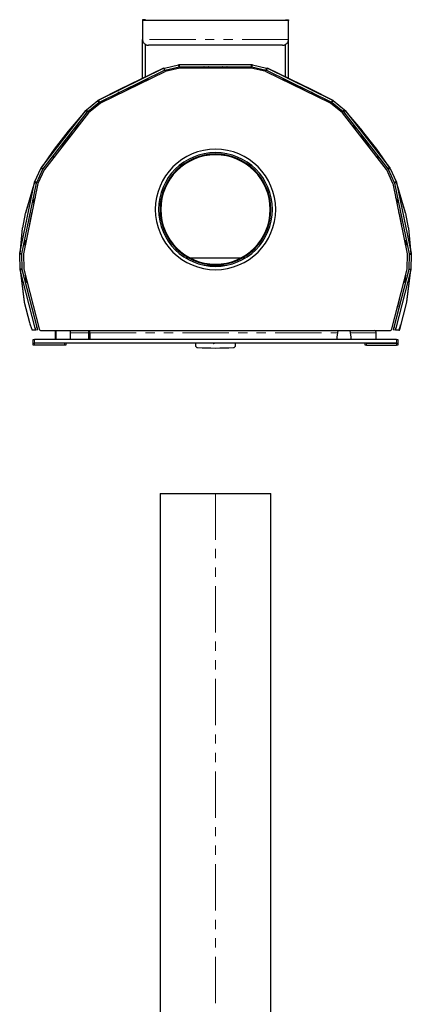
# Model space of a CAD drawing. Header units: millimetres. Extents: x 53 to 362, y 12 to 282.
# Tile 3 of 3: x 184 to 237, y 147 to 282. Entities that reach past the tile are written whole.
import ezdxf

# ---------------------------------------------------------------- set-up
doc = ezdxf.new("R2010")
doc.units = ezdxf.units.MM
doc.linetypes.add('PHANTOM', pattern=[12.7, 6.35, -1.27, 1.27, -1.27, 1.27, -1.27])

msp = doc.modelspace()

# ---------------------------------------------------------------- linework, layer by layer
at = {"color": 7, "linetype": 'Continuous', "lineweight": 25}
for p, q in [((200.89, 281.52), (200.49, 281.52)), ((200.49, 281.52), (200.49, 281.47)), ((200.49, 281.47), (200.49, 281.42)), ((200.49, 281.42), (200.49, 278.82)), ((220.49, 281.42), (200.49, 281.42)), ((200.89, 281.52), (200.89, 281.47)), ((200.89, 281.47), (200.89, 281.42)), ((220.09, 281.52), (220.49, 281.52)), ((220.09, 281.52), (220.09, 281.47)), ((220.09, 281.47), (220.09, 281.42)), ((220.49, 281.52), (220.49, 281.47)), ((220.49, 281.47), (220.49, 281.42)), ((220.49, 278.82), (220.49, 281.42)), ((200.49, 273.49), (200.49, 278.82)), ((200.89, 273.68), (200.89, 278.13)), ((219.69, 278.02), (201.29, 278.02)), ((220.09, 273.68), (220.09, 278.13)), ((220.49, 273.49), (220.49, 278.82)), ((203.48, 274.9), (205.43, 275.35)), ((205.5, 275.06), (205.43, 275.35)), ((205.57, 275.07), (205.57, 275.37)), ((205.57, 275.37), (215.41, 275.37)), ((215.41, 275.07), (215.41, 275.37)), ((215.48, 275.06), (215.55, 275.35)), ((215.55, 275.35), (217.5, 274.9)), ((194.47, 270.51), (203.36, 274.86)), ((194.6, 270.24), (203.49, 274.59)), ((203.54, 274.39), (194.71, 270.07)), ((203.36, 274.86), (200.17, 273.33)), ((203.36, 274.86), (203.49, 274.59)), ((203.36, 274.86), (203.49, 274.59)), ((203.55, 274.61), (203.48, 274.9)), ((203.55, 274.61), (205.5, 275.06)), ((205.58, 274.87), (203.57, 274.4)), ((205.57, 275.07), (215.41, 275.07)), ((215.38, 274.87), (205.6, 274.87)), ((208.87, 275.06), (208.04, 274.87)), ((209.49, 274.97), (209.49, 274.89)), ((211.49, 274.89), (211.49, 274.97)), ((212.94, 274.87), (212.11, 275.06)), ((217.42, 274.4), (215.4, 274.87)), ((215.48, 275.06), (217.43, 274.61)), ((217.43, 274.61), (217.5, 274.9)), ((226.27, 270.07), (217.44, 274.39)), ((217.49, 274.59), (217.62, 274.86)), ((217.63, 274.86), (217.5, 274.59)), ((217.5, 274.59), (226.38, 270.24)), ((220.82, 273.33), (217.62, 274.86)), ((217.63, 274.86), (226.52, 270.51)), ((200.16, 273.33), (197.32, 271.94)), ((201.33, 273.31), (200.47, 273.11)), ((200.49, 272.9), (200.49, 273.12)), ((200.89, 273.09), (200.89, 273.21)), ((220.51, 273.11), (219.65, 273.31)), ((220.09, 273.09), (220.09, 273.21)), ((220.49, 272.9), (220.49, 273.12)), ((223.66, 271.94), (220.82, 273.33)), ((197.32, 271.94), (194.46, 270.51)), ((197.31, 271.57), (196.62, 271.01)), ((226.52, 270.51), (223.66, 271.94)), ((224.36, 271.01), (223.67, 271.57)), ((192.8, 269.17), (194.35, 270.44)), ((192.98, 268.94), (194.54, 270.2)), ((194.69, 270.06), (193.09, 268.76)), ((194.54, 270.2), (194.35, 270.44)), ((194.6, 270.24), (194.46, 270.51)), ((194.47, 270.51), (194.6, 270.24)), ((227.89, 268.76), (226.29, 270.06)), ((226.52, 270.51), (226.38, 270.24)), ((226.52, 270.51), (226.39, 270.24)), ((226.44, 270.2), (226.63, 270.44)), ((226.44, 270.2), (228, 268.94)), ((226.63, 270.44), (228.19, 269.17)), ((186.63, 261.27), (192.7, 269.07)), ((186.86, 261.08), (192.94, 268.89)), ((193.07, 268.74), (187.04, 260.98)), ((192.71, 269.09), (190.34, 266.28)), ((192.7, 269.07), (192.94, 268.89)), ((192.71, 269.09), (192.94, 268.9)), ((192.98, 268.94), (192.8, 269.17)), ((233.94, 260.98), (227.91, 268.74)), ((228, 268.94), (228.19, 269.17)), ((228.04, 268.9), (228.27, 269.09)), ((228.28, 269.07), (228.05, 268.89)), ((228.05, 268.89), (234.12, 261.08)), ((230.64, 266.28), (228.27, 269.09)), ((228.28, 269.07), (234.35, 261.27)), ((190.32, 266.27), (188.39, 263.78)), ((191.78, 267.08), (191.1, 266.53)), ((229.89, 266.53), (229.2, 267.08)), ((232.59, 263.78), (230.66, 266.27)), ((188.37, 263.75), (186.61, 261.24)), ((234.37, 261.24), (232.61, 263.75)), ((188.25, 262.57), (188.22, 262.5)), ((188.37, 262.85), (188.3, 262.9)), ((232.68, 262.9), (232.61, 262.85)), ((232.77, 262.5), (232.73, 262.57)), ((185.71, 259.33), (186.56, 261.15)), ((185.99, 259.2), (186.83, 261.03)), ((187.03, 260.97), (186.16, 259.08)), ((186.83, 261.03), (186.56, 261.15)), ((186.86, 261.07), (186.61, 261.24)), ((186.63, 261.27), (186.86, 261.08)), ((234.82, 259.08), (233.96, 260.97)), ((234.35, 261.27), (234.12, 261.08)), ((234.37, 261.24), (234.13, 261.07)), ((234.15, 261.03), (234.43, 261.15)), ((234.15, 261.03), (235, 259.2)), ((234.43, 261.15), (235.27, 259.33)), ((183.66, 249.52), (185.67, 259.2)), ((183.96, 249.46), (185.96, 259.13)), ((186.15, 259.06), (184.16, 249.45)), ((185.68, 259.24), (184.44, 255.02)), ((185.67, 259.2), (185.96, 259.13)), ((185.68, 259.24), (185.97, 259.16)), ((185.99, 259.2), (185.71, 259.33)), ((236.83, 249.45), (234.83, 259.06)), ((235, 259.2), (235.27, 259.33)), ((235.01, 259.16), (235.3, 259.24)), ((235.31, 259.2), (235.02, 259.13)), ((235.02, 259.13), (237.02, 249.46)), ((236.55, 255.02), (235.3, 259.24)), ((235.31, 259.2), (237.32, 249.52)), ((185.76, 257.18), (185.4, 256.39)), ((235.59, 256.39), (235.22, 257.18)), ((184.42, 254.97), (184.02, 253.02)), ((236.96, 253.02), (236.56, 254.97)), ((184.01, 252.96), (183.66, 249.46)), ((237.33, 249.46), (236.97, 252.96)), ((184.35, 251.33), (184.37, 250.46)), ((236.62, 250.46), (236.64, 251.33)), ((183.95, 249.39), (183.65, 249.38)), ((183.7, 247.36), (183.65, 249.38)), ((183.66, 249.52), (183.96, 249.46)), ((183.95, 249.43), (183.66, 249.46)), ((184, 247.37), (183.95, 249.39)), ((184.16, 249.42), (184.21, 247.34)), ((206.85, 248.85), (206.45, 248.85)), ((213.92, 248.85), (207.07, 248.85)), ((214.53, 248.85), (214.13, 248.85)), ((236.78, 247.34), (236.83, 249.42)), ((237.03, 249.39), (236.98, 247.37)), ((237.32, 249.52), (237.02, 249.46)), ((237.33, 249.46), (237.03, 249.43)), ((237.03, 249.39), (237.33, 249.38)), ((237.33, 249.38), (237.28, 247.36)), ((184, 247.37), (183.7, 247.36)), ((183.71, 247.3), (184, 247.34)), ((183.71, 247.3), (184.25, 242.91)), ((183.72, 247.23), (184.01, 247.3)), ((185.77, 239.26), (183.72, 247.23)), ((186.06, 239.34), (184.01, 247.3)), ((184.21, 247.32), (186.31, 239.15)), ((210.46, 247.78), (210.46, 247.78)), ((210.52, 247.78), (210.52, 247.78)), ((234.67, 239.15), (236.77, 247.32)), ((236.97, 247.3), (234.92, 239.34)), ((237.26, 247.23), (235.21, 239.26)), ((236.73, 242.91), (237.28, 247.3)), ((237.26, 247.23), (236.97, 247.3)), ((236.98, 247.37), (237.28, 247.36)), ((236.98, 247.34), (237.28, 247.3)), ((184.39, 246.63), (184.39, 246.53)), ((184.47, 246.32), (184.49, 245.45)), ((236.5, 245.45), (236.52, 246.32)), ((236.59, 246.53), (236.6, 246.63)), ((184.27, 242.84), (184.99, 240.02)), ((235.79, 239.26), (236.72, 242.84)), ((185.07, 239.73), (185.38, 238.98)), ((185.85, 238.97), (185.38, 238.97)), ((186.14, 239.05), (185.85, 238.97)), ((186.61, 238.92), (234.38, 238.92)), ((188.6, 238.92), (188.6, 237.72)), ((190.6, 237.72), (190.6, 238.92)), ((227.24, 238.92), (227.1, 238.02)), ((229.1, 238.02), (228.96, 238.92)), ((232.3, 238.92), (232.3, 238.92)), ((235.14, 238.97), (234.85, 239.05)), ((235.62, 238.97), (235.14, 238.97)), ((235.63, 238.99), (235.7, 238.97)), ((235.73, 239.13), (235.68, 239.15)), ((235.72, 238.97), (235.7, 238.97)), ((235.85, 239.73), (235.85, 239.73)), ((185.5, 237.22), (185.5, 237.72)), ((185.5, 237.72), (185.7, 237.72)), ((235.3, 237.72), (185.7, 237.72)), ((188.5, 238.62), (188.5, 237.72)), ((193.07, 238.62), (193.18, 238.62)), ((193.07, 238.62), (193.07, 237.72)), ((193.18, 238.62), (193.18, 237.72)), ((193.18, 238.49), (193.27, 238.49)), ((193.18, 238.47), (193.27, 238.47)), ((193.18, 238.37), (193.27, 238.37)), ((193.27, 238.62), (193.27, 237.72)), ((227.1, 238.02), (227.1, 237.72)), ((229.1, 237.72), (229.1, 238.02)), ((232.5, 237.72), (232.5, 238.62)), ((235.3, 237.72), (235.5, 237.72)), ((235.5, 237.72), (235.5, 237.22)), ((185.5, 236.92), (185.5, 237.22)), ((185.5, 237.22), (185.7, 237.22)), ((185.7, 236.92), (185.5, 236.92)), ((189.8, 237.22), (185.7, 237.22)), ((235.3, 237.22), (185.7, 237.22)), ((189.8, 236.92), (185.7, 236.92)), ((190, 236.92), (189.8, 236.92)), ((190, 237.22), (190, 236.92)), ((207.74, 237.22), (207.74, 236.9)), ((210.15, 237.22), (210.21, 237.16)), ((210.28, 237.16), (210.34, 237.22)), ((213.24, 236.9), (213.24, 237.22)), ((231, 236.92), (231, 237.22)), ((231.2, 236.92), (231, 236.92)), ((231.2, 237.22), (235.3, 237.22)), ((231.2, 236.92), (235.3, 236.92)), ((235.3, 237.22), (235.5, 237.22)), ((235.5, 236.92), (235.3, 236.92)), ((235.5, 237.22), (235.5, 236.92)), ((202.89, 216.63), (202.89, 122.13)), ((202.89, 216.63), (210.49, 216.63)), ((210.49, 216.63), (218.09, 216.63)), ((218.09, 122.13), (218.09, 216.63))]:
    msp.add_line(p, q, dxfattribs=at)
at = {"color": 8, "linetype": 'PHANTOM', "lineweight": 18}
for p, q in [((200.89, 281.47), (200.49, 281.47)), ((220.09, 281.47), (220.49, 281.47)), ((220.49, 278.82), (200.49, 278.82)), ((203.36, 274.86), (200.16, 273.33)), ((203.55, 274.61), (202.82, 274.26)), ((208.87, 275.06), (205.5, 275.06)), ((212.11, 275.06), (215.48, 275.06)), ((217.43, 274.61), (218.17, 274.26)), ((217.63, 274.86), (220.82, 273.33)), ((194.47, 270.51), (197.32, 271.94)), ((226.52, 270.51), (223.66, 271.94)), ((194.54, 270.2), (195.2, 270.53)), ((226.44, 270.2), (225.78, 270.53)), ((192.7, 269.07), (190.32, 266.27)), ((192.98, 268.94), (192.86, 268.79)), ((228, 268.94), (228.12, 268.79)), ((228.28, 269.07), (230.66, 266.27)), ((188.39, 263.78), (186.63, 261.27)), ((232.59, 263.78), (234.35, 261.27)), ((186.92, 261.16), (186.83, 261.03)), ((234.06, 261.16), (234.15, 261.03)), ((185.67, 259.2), (184.42, 254.97)), ((185.99, 259.2), (185.96, 259.11)), ((235, 259.2), (235.02, 259.11)), ((235.31, 259.2), (236.56, 254.97)), ((183.66, 249.52), (184.02, 253.02)), ((237.32, 249.52), (236.96, 253.02)), ((183.95, 249.39), (183.96, 249.47)), ((237.03, 249.39), (237.02, 249.47)), ((184.27, 242.84), (183.72, 247.23)), ((184.01, 247.31), (184, 247.37)), ((236.72, 242.84), (237.26, 247.23)), ((236.97, 247.31), (236.98, 247.37)), ((185.77, 239.26), (186.06, 239.34)), ((234.92, 239.34), (235.21, 239.26)), ((185.7, 237.72), (185.7, 237.22)), ((188.5, 238.62), (188.6, 238.62)), ((190.6, 238.62), (193.07, 238.62)), ((193.18, 238.62), (193.27, 238.62)), ((193.27, 238.62), (227.19, 238.62)), ((229.01, 238.62), (232.5, 238.62)), ((235.3, 237.22), (235.3, 237.72)), ((185.7, 237.22), (185.7, 236.92)), ((189.8, 236.92), (189.8, 237.22)), ((231.2, 237.22), (231.2, 236.92)), ((235.3, 236.92), (235.3, 237.22)), ((210.49, 216.63), (210.49, 122.13))]:
    msp.add_line(p, q, dxfattribs=at)
at = {"color": 8, "linetype": 'PHANTOM', "lineweight": 18, "flags": 128}
for points in [[(210.46, 247.78), (210.47, 247.78), (210.47, 247.79), (210.48, 247.81), (210.49, 247.84)], [(210.52, 247.78), (210.52, 247.78), (210.51, 247.79), (210.5, 247.81), (210.49, 247.84)]]:
    msp.add_lwpolyline(points, dxfattribs=at)
at = {"color": 7, "linetype": 'Continuous', "lineweight": 25}
for centre, radius, start, end in [((210.49, 249.02), 25.89, 90, 93.166), ((209.59, 274.97), 0.1, 90, 180), ((210.49, 249.02), 25.89, 86.834, 90), ((211.39, 274.97), 0.1, 0, 90), ((210.49, 249.02), 25.89, 112.6709, 119.4556), ((210.49, 249.02), 25.89, 60.5444, 67.3291), ((210.49, 249.02), 25.89, 139.2811, 144.9717), ((210.49, 249.02), 25.89, 35.0283, 40.7189), ((210.49, 255.52), 8.25, 90, 270), ((210.49, 255.52), 7.8, 90, 270), ((210.49, 255.52), 7.6, 90, 270), ((210.49, 255.52), 8.25, 270, 90), ((210.49, 255.52), 7.8, 270, 90), ((210.49, 255.52), 7.6, 270, 90), ((180.61, 266.19), 8.45, 334.6838, 336.7174), ((190.37, 262.02), 2.25, 155.0337, 156.7573), ((210.49, 255.52), 7.5, 90, 270), ((210.49, 255.52), 7.5, 270, 90), ((241.03, 266.48), 9.17, 203.3624, 205.2363), ((231.17, 262.27), 1.64, 22.9208, 25.2881), ((210.49, 249.02), 25.89, 166.1804, 170.3982), ((210.49, 249.02), 25.89, 9.6018, 13.8196), ((210.49, 248.28), 0.5, 266.6827, 270), ((210.49, 248.28), 0.5, 270, 273.3173), ((184.49, 246.53), 0.1, 181.375, 236.3574), ((236.49, 246.53), 0.1, 303.6426, 358.625), ((210.49, 249.02), 25.89, 343.6861, 347.4089), ((195.88, 242.75), 11.22, 194.0978, 195.6274), ((185.39, 238.98), 0.0147, 193.766, 224.7732), ((175.79, 236.62), 10.32, 13.1866, 14.8516), ((185.85, 238.97), 0.0000177, 269.8607, 284.3583), ((176.88, 236.89), 9.51, 13.1153, 14.9229), ((186.61, 239.22), 0.3, 194.4525, 270), ((188.84, 238.63), 0.339, 134.7816, 182.3408), ((232.23, 238.66), 0.27, 352.3394, 78.1894), ((234.38, 239.22), 0.3, 270, 345.5475), ((244.85, 236.7), 10.28, 165.1456, 166.8179), ((244.35, 236.82), 9.46, 165.0736, 166.8899), ((225.74, 241.78), 10.37, 344.286, 345.9438), ((208.04, 236.9), 0.3, 180, 267.1744), ((210.49, 286.54), 50, 267.1744, 272.8256), ((210.25, 237.2), 0.05, 224.9984, 314.996), ((212.94, 236.9), 0.3, 272.8256, 0)]:
    msp.add_arc(centre, radius, start, end, dxfattribs=at)
for points, knots in [([(200.49, 278.82), (200.49, 278.77), (200.5, 278.72), (200.51, 278.63), (200.53, 278.58), (200.57, 278.48), (200.59, 278.43), (200.65, 278.34), (200.69, 278.29), (200.76, 278.22), (200.81, 278.18), (200.9, 278.12), (200.95, 278.1), (201.05, 278.06), (201.1, 278.04), (201.2, 278.02), (201.24, 278.02), (201.29, 278.02)], [0, 0, 0, 0, 0.125, 0.125, 0.25, 0.25, 0.375, 0.375, 0.5, 0.5, 0.625, 0.625, 0.75, 0.75, 0.875, 0.875, 1, 1, 1, 1]), ([(219.69, 278.02), (219.74, 278.02), (219.79, 278.02), (219.89, 278.04), (219.94, 278.06), (220.03, 278.1), (220.08, 278.12), (220.17, 278.18), (220.22, 278.22), (220.3, 278.29), (220.33, 278.34), (220.39, 278.43), (220.42, 278.48), (220.45, 278.58), (220.47, 278.63), (220.49, 278.72), (220.49, 278.77), (220.49, 278.82)], [0, 0, 0, 0, 0.125, 0.125, 0.25, 0.25, 0.375, 0.375, 0.5, 0.5, 0.625, 0.625, 0.75, 0.75, 0.875, 0.875, 1, 1, 1, 1]), ([(209.54, 247.78), (209.55, 247.78), (209.66, 247.79), (209.87, 247.79), (210.16, 247.79), (210.36, 247.79), (210.46, 247.78)], [0, 0, 0, 0, 0.046971, 0.346596, 0.665357, 1, 1, 1, 1]), ([(210.52, 247.78), (210.6, 247.78), (210.75, 247.79), (210.96, 247.8), (211.16, 247.79), (211.32, 247.79), (211.42, 247.78), (211.45, 247.78)], [0, 0, 0, 0, 0.251192, 0.481682, 0.689838, 0.874683, 1, 1, 1, 1]), ([(193.28, 238.92), (193.25, 238.92), (193.22, 238.91), (193.17, 238.88), (193.15, 238.86), (193.11, 238.8), (193.09, 238.77), (193.07, 238.7), (193.07, 238.66), (193.07, 238.62)], [0, 0, 0, 0, 0.25, 0.25, 0.5, 0.5, 0.75, 0.75, 1, 1, 1, 1]), ([(193.28, 238.77), (193.26, 238.77), (193.25, 238.77), (193.22, 238.75), (193.21, 238.74), (193.19, 238.71), (193.19, 238.7), (193.18, 238.66), (193.17, 238.64), (193.18, 238.62)], [0, 0, 0, 0, 0.25, 0.25, 0.5, 0.5, 0.75, 0.75, 1, 1, 1, 1]), ([(193.27, 238.62), (193.27, 238.66), (193.27, 238.7), (193.27, 238.77), (193.27, 238.8), (193.27, 238.86), (193.27, 238.88), (193.27, 238.91), (193.27, 238.92), (193.28, 238.92)], [0, 0, 0, 0, 0.25, 0.25, 0.5, 0.5, 0.75, 0.75, 1, 1, 1, 1]), ([(235.73, 239.32), (235.7, 239.2), (235.67, 239.12), (235.65, 239.04), (235.64, 239.03), (235.64, 239.01), (235.63, 238.98), (235.62, 238.97), (235.62, 238.97)], [0, 0, 0, 0, 0.5, 0.5, 0.625, 0.625, 0.75, 1, 1, 1, 1]), ([(235.7, 238.97), (235.7, 238.97), (235.7, 238.98), (235.71, 239.02), (235.72, 239.07), (235.73, 239.11), (235.73, 239.13)], [0, 0, 0, 0, 0.274919, 0.557289, 0.778965, 1, 1, 1, 1]), ([(235.73, 239.13), (235.77, 239.32), (235.81, 239.46), (235.83, 239.57), (235.83, 239.58), (235.83, 239.61), (235.84, 239.64), (235.85, 239.7), (235.85, 239.72), (235.85, 239.73)], [0, 0, 0, 0, 0.5, 0.5, 0.5625, 0.5625, 0.625, 0.75, 1, 1, 1, 1]), ([(235.85, 239.73), (235.84, 239.71), (235.83, 239.66), (235.8, 239.58), (235.8, 239.56), (235.79, 239.52), (235.77, 239.45), (235.75, 239.38), (235.73, 239.32)], [0, 0, 0, 0, 0.5, 0.5, 0.625, 0.625, 0.75, 1, 1, 1, 1])]:
    msp.add_open_spline(points, degree=3, knots=knots, dxfattribs=at)
for points in [[(205.43, 275.35), (205.48, 275.37), (205.52, 275.37), (205.57, 275.37)], [(215.41, 275.37), (215.46, 275.37), (215.5, 275.37), (215.55, 275.35)], [(203.36, 274.86), (203.4, 274.88), (203.44, 274.89), (203.48, 274.9)], [(203.36, 274.86), (203.36, 274.86), (203.36, 274.86), (203.36, 274.86)], [(203.49, 274.59), (203.51, 274.6), (203.53, 274.6), (203.55, 274.61)], [(203.49, 274.59), (203.49, 274.59), (203.49, 274.59), (203.49, 274.59)], [(203.57, 274.4), (203.56, 274.4), (203.55, 274.4), (203.54, 274.39)], [(205.5, 275.06), (205.52, 275.07), (205.55, 275.07), (205.57, 275.07)], [(205.6, 274.87), (205.59, 274.87), (205.59, 274.87), (205.58, 274.87)], [(208.94, 275.07), (208.91, 275.07), (208.89, 275.07), (208.87, 275.06)], [(212.11, 275.06), (212.09, 275.07), (212.07, 275.07), (212.05, 275.07)], [(215.4, 274.87), (215.4, 274.87), (215.39, 274.87), (215.38, 274.87)], [(215.41, 275.07), (215.44, 275.07), (215.46, 275.07), (215.48, 275.06)], [(217.44, 274.39), (217.43, 274.4), (217.42, 274.4), (217.42, 274.4)], [(217.43, 274.61), (217.45, 274.6), (217.47, 274.6), (217.49, 274.59)], [(217.49, 274.59), (217.49, 274.59), (217.49, 274.59), (217.5, 274.59)], [(217.5, 274.9), (217.54, 274.89), (217.58, 274.88), (217.62, 274.86)], [(217.62, 274.86), (217.62, 274.86), (217.63, 274.86), (217.63, 274.86)], [(200.17, 273.33), (200.16, 273.33), (200.16, 273.33), (200.16, 273.33)], [(220.82, 273.33), (220.82, 273.33), (220.82, 273.33), (220.82, 273.33)], [(197.32, 271.94), (197.32, 271.94), (197.32, 271.94), (197.32, 271.94)], [(223.66, 271.94), (223.66, 271.94), (223.66, 271.94), (223.66, 271.94)], [(194.35, 270.44), (194.39, 270.46), (194.42, 270.49), (194.46, 270.51)], [(194.46, 270.51), (194.46, 270.51), (194.46, 270.51), (194.47, 270.51)], [(194.54, 270.2), (194.56, 270.22), (194.58, 270.23), (194.6, 270.24)], [(194.6, 270.24), (194.6, 270.24), (194.6, 270.24), (194.6, 270.24)], [(194.71, 270.07), (194.71, 270.07), (194.7, 270.07), (194.69, 270.06)], [(226.29, 270.06), (226.28, 270.07), (226.28, 270.07), (226.27, 270.07)], [(226.38, 270.24), (226.38, 270.24), (226.39, 270.24), (226.39, 270.24)], [(226.39, 270.24), (226.41, 270.23), (226.42, 270.22), (226.44, 270.2)], [(226.52, 270.51), (226.52, 270.51), (226.52, 270.51), (226.52, 270.51)], [(226.52, 270.51), (226.56, 270.49), (226.6, 270.46), (226.63, 270.44)], [(192.7, 269.07), (192.7, 269.08), (192.71, 269.09), (192.71, 269.09)], [(192.71, 269.09), (192.74, 269.12), (192.77, 269.15), (192.8, 269.17)], [(192.94, 268.9), (192.96, 268.91), (192.97, 268.93), (192.98, 268.94)], [(192.94, 268.89), (192.94, 268.89), (192.94, 268.9), (192.94, 268.9)], [(193.09, 268.76), (193.08, 268.75), (193.08, 268.75), (193.07, 268.74)], [(227.91, 268.74), (227.91, 268.75), (227.9, 268.75), (227.89, 268.76)], [(228, 268.94), (228.01, 268.93), (228.03, 268.91), (228.04, 268.9)], [(228.04, 268.9), (228.04, 268.9), (228.04, 268.89), (228.05, 268.89)], [(228.19, 269.17), (228.22, 269.15), (228.24, 269.12), (228.27, 269.09)], [(228.27, 269.09), (228.27, 269.09), (228.28, 269.08), (228.28, 269.07)], [(190.34, 266.28), (190.33, 266.28), (190.33, 266.27), (190.32, 266.27)], [(230.66, 266.27), (230.65, 266.27), (230.65, 266.28), (230.64, 266.28)], [(188.39, 263.78), (188.38, 263.77), (188.38, 263.76), (188.37, 263.75)], [(232.61, 263.75), (232.6, 263.76), (232.6, 263.77), (232.59, 263.78)], [(186.56, 261.15), (186.57, 261.18), (186.59, 261.22), (186.61, 261.24)], [(186.61, 261.24), (186.62, 261.25), (186.62, 261.26), (186.63, 261.27)], [(186.83, 261.03), (186.84, 261.04), (186.85, 261.06), (186.86, 261.07)], [(186.86, 261.07), (186.86, 261.08), (186.86, 261.08), (186.86, 261.08)], [(187.04, 260.98), (187.03, 260.98), (187.03, 260.97), (187.03, 260.97)], [(233.96, 260.97), (233.95, 260.97), (233.95, 260.98), (233.94, 260.98)], [(234.12, 261.08), (234.12, 261.08), (234.12, 261.08), (234.13, 261.07)], [(234.13, 261.07), (234.14, 261.06), (234.15, 261.04), (234.15, 261.03)], [(234.35, 261.27), (234.36, 261.26), (234.37, 261.25), (234.37, 261.24)], [(234.37, 261.24), (234.39, 261.22), (234.41, 261.18), (234.43, 261.15)], [(185.67, 259.2), (185.67, 259.21), (185.68, 259.23), (185.68, 259.24)], [(185.68, 259.24), (185.69, 259.27), (185.7, 259.3), (185.71, 259.33)], [(185.96, 259.13), (185.97, 259.14), (185.97, 259.15), (185.97, 259.16)], [(185.97, 259.16), (185.97, 259.17), (185.98, 259.19), (185.99, 259.2)], [(186.16, 259.08), (186.15, 259.08), (186.15, 259.07), (186.15, 259.06)], [(234.83, 259.06), (234.83, 259.07), (234.83, 259.08), (234.82, 259.08)], [(235, 259.2), (235, 259.19), (235.01, 259.17), (235.01, 259.16)], [(235.01, 259.16), (235.01, 259.15), (235.02, 259.14), (235.02, 259.13)], [(235.27, 259.33), (235.28, 259.3), (235.29, 259.27), (235.3, 259.24)], [(235.3, 259.24), (235.3, 259.23), (235.31, 259.21), (235.31, 259.2)], [(184.44, 255.02), (184.43, 255), (184.43, 254.98), (184.42, 254.97)], [(236.56, 254.97), (236.55, 254.98), (236.55, 255), (236.55, 255.02)], [(184.02, 253.02), (184.02, 253), (184.01, 252.98), (184.01, 252.96)], [(236.97, 252.96), (236.97, 252.98), (236.97, 253), (236.96, 253.02)], [(183.65, 249.38), (183.65, 249.41), (183.65, 249.43), (183.66, 249.46)], [(183.66, 249.46), (183.66, 249.48), (183.66, 249.5), (183.66, 249.52)], [(183.95, 249.43), (183.95, 249.44), (183.96, 249.45), (183.96, 249.46)], [(183.95, 249.39), (183.95, 249.4), (183.95, 249.41), (183.95, 249.43)], [(184.16, 249.45), (184.16, 249.44), (184.16, 249.43), (184.16, 249.42)], [(236.83, 249.42), (236.83, 249.43), (236.83, 249.44), (236.83, 249.45)], [(237.02, 249.46), (237.03, 249.45), (237.03, 249.44), (237.03, 249.43)], [(237.03, 249.43), (237.03, 249.41), (237.03, 249.4), (237.03, 249.39)], [(237.32, 249.52), (237.32, 249.5), (237.32, 249.48), (237.33, 249.46)], [(237.33, 249.46), (237.33, 249.43), (237.33, 249.41), (237.33, 249.38)], [(183.71, 247.3), (183.7, 247.32), (183.7, 247.34), (183.7, 247.36)], [(183.72, 247.23), (183.71, 247.25), (183.71, 247.28), (183.71, 247.3)], [(184, 247.34), (184, 247.35), (184, 247.36), (184, 247.37)], [(184.01, 247.3), (184.01, 247.32), (184, 247.33), (184, 247.34)], [(184.21, 247.34), (184.21, 247.33), (184.21, 247.33), (184.21, 247.32)], [(236.77, 247.32), (236.78, 247.33), (236.78, 247.33), (236.78, 247.34)], [(236.98, 247.34), (236.98, 247.33), (236.98, 247.32), (236.97, 247.3)], [(236.98, 247.37), (236.98, 247.36), (236.98, 247.35), (236.98, 247.34)], [(237.28, 247.3), (237.27, 247.28), (237.27, 247.25), (237.26, 247.23)], [(237.28, 247.36), (237.28, 247.34), (237.28, 247.32), (237.28, 247.3)], [(184.25, 242.91), (184.25, 242.89), (184.26, 242.86), (184.27, 242.84)], [(236.72, 242.84), (236.72, 242.86), (236.73, 242.89), (236.73, 242.91)]]:
    msp.add_open_spline(points, degree=3, dxfattribs=at)
at = {"color": 8, "linetype": 'PHANTOM', "lineweight": 18}
for points, knots in [([(209.24, 247.82), (209.3, 247.83), (209.47, 247.84), (209.78, 247.85), (210.14, 247.85), (210.37, 247.84), (210.49, 247.84)], [0, 0, 0, 0, 0.141339, 0.432474, 0.720529, 1, 1, 1, 1]), ([(210.49, 247.84), (210.6, 247.84), (210.83, 247.85), (211.17, 247.85), (211.47, 247.84), (211.66, 247.83), (211.73, 247.82)], [0, 0, 0, 0, 0.270758, 0.549683, 0.831948, 1, 1, 1, 1])]:
    msp.add_open_spline(points, degree=3, knots=knots, dxfattribs=at)

doc.saveas('drawing.dxf')
